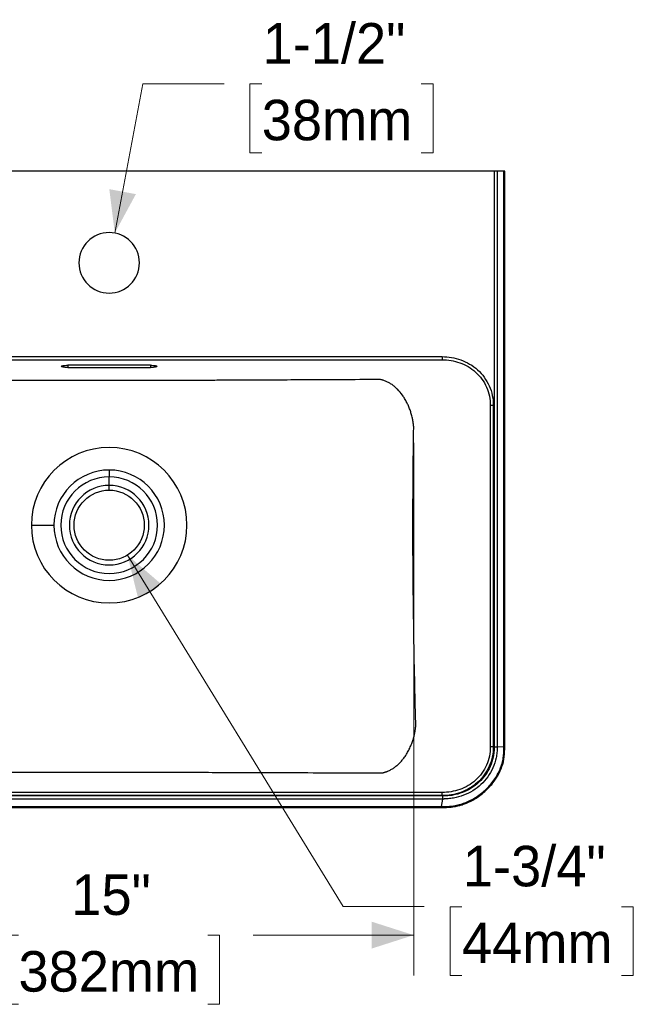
# Model space of a CAD drawing. Header units: inches. Extents: x 1.14 to 10.7, y 1.15 to 7.85.
# Tile 2 of 4: x 2.85 to 4.74, y 1.15 to 4.19. Entities that reach past the tile are written whole.
import ezdxf

# ---------------------------------------------------------------- set-up
doc = ezdxf.new("R2010")
doc.units = ezdxf.units.IN
doc.header["$MEASUREMENT"] = 0
doc.linetypes.add('SLD-Solid', pattern=[0])
doc.styles.add('SLDTEXTSTYLE0', font='txt')
doc.dimstyles.new('SLDDIMSTYLE0', dxfattribs={"dimtxt": 0.125, "dimasz": 0.13, "dimexe": 0, "dimexo": 0.0625, "dimgap": 0.03125, "dimtad": 0, "dimtih": 1, "dimtoh": 1, "dimdec": 0, "dimlfac": 8, "dimrnd": 1e-09, "dimzin": 12, "dimdsep": 46, "dimlunit": 5, "dimtxsty": 'SLDTEXTSTYLE0', "dimsah": 1, "dimcen": 0, "dimadec": 0, "dimazin": 3, "dimtfac": 1, "dimtdec": 0, "dimtofl": 0, "dimtmove": 0, "dimatfit": 3, "dimfxl": 1, "dimfrac": 2, "dimtolj": 1, "dimtzin": 12, "dimarcsym": 0})
doc.dimstyles.new('SLDDIMSTYLE1', dxfattribs={"dimtxt": 0.125, "dimasz": 0.13, "dimexe": 0, "dimexo": 0.0625, "dimgap": 0.03125, "dimtad": 0, "dimtih": 1, "dimtoh": 1, "dimdec": 0, "dimlfac": 8, "dimrnd": 1e-09, "dimzin": 12, "dimdsep": 46, "dimlunit": 5, "dimtxsty": 'SLDTEXTSTYLE0', "dimsah": 1, "dimcen": 0, "dimadec": 0, "dimazin": 3, "dimtfac": 1, "dimtdec": 0, "dimtofl": 0, "dimtmove": 0, "dimatfit": 3, "dimfxl": 1, "dimfrac": 2, "dimtolj": 1, "dimtzin": 12, "dimarcsym": 0})
doc.dimstyles.new('SLDDIMSTYLE3', dxfattribs={"dimtxt": 0.125, "dimasz": 0.13, "dimexe": 0, "dimexo": 0.0625, "dimgap": 0.03125, "dimtad": 0, "dimtih": 1, "dimtoh": 1, "dimdec": 0, "dimlfac": 8, "dimrnd": 1e-09, "dimzin": 12, "dimdsep": 46, "dimlunit": 5, "dimtxsty": 'SLDTEXTSTYLE0', "dimsah": 1, "dimcen": 0.09, "dimadec": 0, "dimazin": 3, "dimtfac": 1, "dimtdec": 0, "dimtofl": 0, "dimtmove": 0, "dimatfit": 3, "dimfxl": 1, "dimfrac": 2, "dimtolj": 1, "dimtzin": 12, "dimarcsym": 0})

# ---------------------------------------------------------------- blocks, each defined once
blk = doc.blocks.new('_D')
at = {"color": 7, "linetype": 'SLD-Solid', "lineweight": 18, "transparency": 16777216}
for p, q in [((3.1383, 3.532), (3.2253, 3.9927)), ((3.2253, 3.9927), (3.4753, 3.9927)), ((3.5916, 3.9922), (3.5553, 3.9922)), ((3.5553, 3.9922), (3.5553, 3.7797)), ((4.0836, 3.9922), (4.1198, 3.9922)), ((4.1198, 3.9922), (4.1198, 3.7797)), ((3.5553, 3.7797), (3.5916, 3.7797)), ((4.1198, 3.7797), (4.0836, 3.7797))]:
    blk.add_line(p, q, dxfattribs=at)
blk.add_solid([(3.1383, 3.532), (3.2034, 3.6521), (3.1215, 3.6675)], dxfattribs=at)
at = {"color": 7, "linetype": 'SLD-Solid', "lineweight": 18, "transparency": 16777216, "char_height": 0.125, "attachment_point": 1, "style": 'SLDTEXTSTYLE0'}
for s, insert in [('1-1/2"', (3.5943, 4.18)), ('38mm', (3.5916, 3.9433))]:
    blk.add_mtext(s, dxfattribs=dict(at, insert=insert))
blk = doc.blocks.new('_D_1')
at = {"color": 7, "linetype": 'SLD-Solid', "lineweight": 18, "transparency": 16777216}
for p, q in [((3.1776, 2.5383), (3.843, 1.454)), ((3.843, 1.454), (4.093, 1.454)), ((4.2092, 1.4535), (4.173, 1.4535)), ((4.173, 1.4535), (4.173, 1.241)), ((4.7013, 1.4535), (4.7375, 1.4535)), ((4.7375, 1.4535), (4.7375, 1.241)), ((4.173, 1.241), (4.2092, 1.241)), ((4.7375, 1.241), (4.7013, 1.241))]:
    blk.add_line(p, q, dxfattribs=at)
blk.add_solid([(3.1776, 2.5383), (3.2101, 2.4057), (3.2811, 2.4493)], dxfattribs=at)
at = {"color": 7, "linetype": 'SLD-Solid', "lineweight": 18, "transparency": 16777216, "char_height": 0.125, "attachment_point": 1, "style": 'SLDTEXTSTYLE0'}
for s, insert in [('1-3/4"', (4.212, 1.6413)), ('44mm', (4.2092, 1.4046))]:
    blk.add_mtext(s, dxfattribs=dict(at, insert=insert))
blk = doc.blocks.new('_D_3')
at = {"color": 7, "linetype": 'SLD-Solid', "lineweight": 18, "transparency": 16777216}
for p, q in [((2.1817, 2.8847), (2.1817, 1.2408)), ((4.0602, 2.8847), (4.0602, 1.2408)), ((2.1817, 1.3658), (2.7009, 1.3658)), ((2.8413, 1.3652), (2.805, 1.3652)), ((2.805, 1.3652), (2.805, 1.1527)), ((3.425, 1.3652), (3.4612, 1.3652)), ((3.4612, 1.3652), (3.4612, 1.1527)), ((4.0602, 1.3658), (3.5654, 1.3658)), ((2.805, 1.1527), (2.8413, 1.1527)), ((3.4612, 1.1527), (3.425, 1.1527))]:
    blk.add_line(p, q, dxfattribs=at)
for points in [[(2.1817, 1.3658), (2.3117, 1.3241), (2.3117, 1.4074)], [(4.0602, 1.3658), (3.9302, 1.4074), (3.9302, 1.3241)]]:
    blk.add_solid(points, dxfattribs=at)
at = {"color": 7, "linetype": 'SLD-Solid', "lineweight": 18, "transparency": 16777216, "char_height": 0.125, "attachment_point": 1, "style": 'SLDTEXTSTYLE0'}
for s, insert in [('15"', (3.0043, 1.553)), ('382mm', (2.8413, 1.3164))]:
    blk.add_mtext(s, dxfattribs=dict(at, insert=insert))

msp = doc.modelspace()

# ---------------------------------------------------------------- linework, layer by layer
at = {"color": 7, "linetype": 'SLD-Solid', "lineweight": 25}
for p, q in [((4.30843112, 3.72313689), (1.93351204, 3.72313689)), ((4.30843112, 3.72313689), (1.93351204, 3.72313689)), ((4.30843112, 3.72313689), (4.30843109, 1.94580616)), ((4.30843112, 3.72313689), (4.30843109, 1.94580616)), ((4.31766062, 3.72313689), (4.31766062, 1.94580623)), ((4.33845697, 3.72313689), (4.31766062, 3.72313689)), ((4.31766062, 3.72313689), (4.31766062, 1.94580623)), ((4.33845697, 3.72313689), (4.31766062, 3.72313689)), ((4.33845698, 1.94783334), (4.33845697, 3.72313689)), ((4.33845698, 1.94783334), (4.33845697, 3.72313689)), ((4.34102882, 1.94783335), (4.34102882, 3.72313689)), ((4.34102882, 1.94783335), (4.34102882, 3.72313689)), ((2.09389075, 3.15068708), (4.1480523, 3.15068708)), ((2.09389075, 3.15068708), (4.1480523, 3.15068708)), ((2.09389085, 3.1409941), (4.1480523, 3.1409941)), ((2.09389085, 3.1409941), (4.1480523, 3.1409941)), ((3.24892434, 3.12415273), (2.99301883, 3.12415273)), ((3.24892434, 3.12415273), (2.99301883, 3.12415273)), ((2.99301883, 3.12415273), (2.99301883, 3.11731619)), ((2.99301883, 3.12415273), (2.99301883, 3.11731619)), ((2.99301883, 3.11731619), (3.24892434, 3.11731619)), ((2.99301883, 3.11731619), (3.24892434, 3.11731619)), ((3.24892434, 3.12415273), (3.24892434, 3.11731619)), ((3.24892434, 3.12415273), (3.24892434, 3.11731619)), ((4.29655809, 3.000303), (4.29655809, 1.94672998)), ((4.29655809, 3.000303), (4.29655809, 1.94672998)), ((4.30580339, 3.000303), (4.30580337, 1.94672998)), ((4.30580339, 3.000303), (4.30580337, 1.94672998)), ((3.12097158, 2.80089832), (3.12097158, 2.77979257)), ((3.12097158, 2.7533362), (3.12097158, 2.77979257)), ((3.12097158, 2.73888492), (3.12097158, 2.7533362)), ((2.8810795, 2.63061721), (2.95069047, 2.63061721)), ((4.30580337, 1.94672998), (4.29655809, 1.94672998)), ((4.30580337, 1.94672998), (4.29655809, 1.94672998)), ((4.3384569, 1.94680185), (4.31766062, 1.94580623)), ((4.3384569, 1.94680185), (4.31766062, 1.94580623)), ((4.15030473, 1.79505458), (2.0916385, 1.79505455)), ((4.15030473, 1.79505458), (2.0916385, 1.79505455)), ((4.14805232, 1.80603887), (2.09389086, 1.80603887)), ((4.14805232, 1.80603887), (2.09389086, 1.80603887)), ((4.14805243, 1.79634588), (2.09389086, 1.79634588)), ((4.14805243, 1.79634588), (2.09389086, 1.79634588)), ((4.15030478, 1.78576404), (2.09163838, 1.78576404)), ((4.15030478, 1.78576404), (2.09163838, 1.78576404)), ((2.09822725, 1.76240192), (4.14371573, 1.76240192)), ((2.09822725, 1.76240192), (4.14371573, 1.76240192)), ((4.14593061, 1.76240241), (4.15030478, 1.78576404)), ((4.14593061, 1.76240241), (4.15030478, 1.78576404)), ((2.09822725, 1.75973585), (4.14371591, 1.75973585)), ((2.09822725, 1.75973585), (4.14371591, 1.75973585)), ((4.14370343, 1.75973585), (4.14593473, 1.75973625)), ((4.14370343, 1.75973585), (4.14593473, 1.75973625))]:
    msp.add_line(p, q, dxfattribs=at)
msp.add_circle((3.12097158, 2.63061721), 0.10826772, dxfattribs=at)
for centre, radius, start, end in [((3.12097158, 3.44016445), 0.09350394, 90, 270), ((3.12097158, 3.44016445), 0.09350394, 90, 270), ((3.12097158, 3.44016445), 0.09350394, 270, 90), ((3.12097158, 3.44016445), 0.09350394, 270, 90), ((3.12097158, 2.63061721), 0.23989208, 0, 180), ((3.12097158, 2.63061721), 0.23989208, 0, 180), ((3.12097158, 2.63061721), 0.17028112, 90, 180), ((3.12097158, 2.63061721), 0.17028112, 90, 180), ((3.12097158, 2.63061721), 0.17028112, 0, 90), ((3.12097158, 2.63061721), 0.17028112, 0, 90), ((3.12097158, 2.63061721), 0.14917537, 90, 180), ((3.12097158, 2.63061721), 0.14917537, 90, 180), ((3.12097158, 2.63061721), 0.14917537, 0, 90), ((3.12097158, 2.63061721), 0.14917537, 0, 90), ((3.12097158, 2.63061721), 0.122719, 90, 180), ((3.12097158, 2.63061721), 0.122719, 90, 180), ((3.12097158, 2.63061721), 0.122719, 0, 90), ((3.12097158, 2.63061721), 0.122719, 0, 90), ((3.12097158, 2.63061721), 0.23989208, 180, 270), ((3.12097158, 2.63061721), 0.23989208, 180, 270), ((3.12097158, 2.63061721), 0.17028112, 180, 270), ((3.12097158, 2.63061721), 0.17028112, 180, 270), ((3.12097158, 2.63061721), 0.14917537, 180, 270), ((3.12097158, 2.63061721), 0.14917537, 180, 270), ((3.12097158, 2.63061721), 0.122719, 180, 270), ((3.12097158, 2.63061721), 0.122719, 180, 270), ((3.12097158, 2.63061721), 0.23989208, 270, 0), ((3.12097158, 2.63061721), 0.17028112, 270, 0), ((3.12097158, 2.63061721), 0.14917537, 270, 0), ((3.12097158, 2.63061721), 0.122719, 270, 0), ((3.12097158, 2.63061721), 0.23989208, 270, 0), ((3.12097158, 2.63061721), 0.17028112, 270, 0), ((3.12097158, 2.63061721), 0.14917537, 270, 0), ((3.12097158, 2.63061721), 0.122719, 270, 0)]:
    msp.add_arc(centre, radius, start, end, dxfattribs=at)
for points, knots in [([(4.31766062, 3.72313689), (4.31638973, 3.72313689), (4.31492304, 3.72313689), (4.31178119, 3.72313689), (4.31010638, 3.72313689), (4.30843112, 3.72313689)], [0, 0, 0, 0, 0.5, 0.5, 1, 1, 1, 1]), ([(4.31766062, 3.72313689), (4.31638973, 3.72313689), (4.31492304, 3.72313689), (4.31178119, 3.72313689), (4.31010638, 3.72313689), (4.30843112, 3.72313689)], [0, 0, 0, 0, 0.5, 0.5, 1, 1, 1, 1]), ([(4.34102595, 3.72313689), (4.34102697, 3.72313689), (4.34117715, 3.72313689), (4.34074166, 3.72313689), (4.33986009, 3.72313689), (4.33892467, 3.72313689), (4.33845697, 3.72313689)], [0, 0, 0, 0, 0.0026593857, 0.3900795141, 0.6950435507, 1, 1, 1, 1]), ([(4.34102595, 3.72313689), (4.34102697, 3.72313689), (4.34117715, 3.72313689), (4.34074166, 3.72313689), (4.33986009, 3.72313689), (4.33892467, 3.72313689), (4.33845697, 3.72313689)], [0, 0, 0, 0, 0.0026593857, 0.3900795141, 0.6950435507, 1, 1, 1, 1]), ([(4.1480523, 3.15068708), (4.15771175, 3.15068708), (4.16743138, 3.14989069), (4.1867248, 3.14660144), (4.19629938, 3.1441076), (4.21497919, 3.13735006), (4.2240835, 3.13308478), (4.24142281, 3.12278765), (4.24965608, 3.11675465), (4.26481803, 3.10304742), (4.271744, 3.09537148), (4.28386432, 3.07868391), (4.2890566, 3.06967343), (4.29741414, 3.05076985), (4.30057893, 3.04087916), (4.30477332, 3.02073327), (4.3058034, 3.01048322), (4.30580339, 3.000303)], [0, 0, 0, 0, 0.125, 0.125, 0.25, 0.25, 0.375, 0.375, 0.5, 0.5, 0.625, 0.625, 0.75, 0.75, 0.875, 0.875, 1, 1, 1, 1]), ([(4.1480523, 3.15068708), (4.15771175, 3.15068708), (4.16743138, 3.14989069), (4.1867248, 3.14660144), (4.19629938, 3.1441076), (4.21497919, 3.13735006), (4.2240835, 3.13308478), (4.24142281, 3.12278765), (4.24965608, 3.11675465), (4.26481803, 3.10304742), (4.271744, 3.09537148), (4.28386432, 3.07868391), (4.2890566, 3.06967343), (4.29741414, 3.05076985), (4.30057893, 3.04087916), (4.30477332, 3.02073327), (4.3058034, 3.01048322), (4.30580339, 3.000303)], [0, 0, 0, 0, 0.125, 0.125, 0.25, 0.25, 0.375, 0.375, 0.5, 0.5, 0.625, 0.625, 0.75, 0.75, 0.875, 0.875, 1, 1, 1, 1]), ([(4.14805245, 3.15068708), (4.14805245, 3.149542), (4.14805245, 3.14839688), (4.14805245, 3.14624455), (4.14805245, 3.14523776), (4.14805245, 3.14348317), (4.14805245, 3.14273579), (4.14805244, 3.14159056), (4.14805244, 3.14119314), (4.14805244, 3.14099409)], [0, 0, 0, 0, 0.25, 0.25, 0.5, 0.5, 0.75, 0.75, 1, 1, 1, 1]), ([(4.14805245, 3.15068708), (4.14805245, 3.149542), (4.14805245, 3.14839688), (4.14805245, 3.14624455), (4.14805245, 3.14523776), (4.14805245, 3.14348317), (4.14805245, 3.14273579), (4.14805244, 3.14159056), (4.14805244, 3.14119314), (4.14805244, 3.14099409)], [0, 0, 0, 0, 0.25, 0.25, 0.5, 0.5, 0.75, 0.75, 1, 1, 1, 1]), ([(4.14805244, 3.14099409), (4.15717944, 3.14102796), (4.16636, 3.14031388), (4.18457629, 3.13729164), (4.19361281, 3.13498256), (4.21123565, 3.12870041), (4.21982111, 3.12472585), (4.2361644, 3.11511454), (4.24392061, 3.10947671), (4.25819494, 3.09665518), (4.26471053, 3.08946987), (4.27610164, 3.07383897), (4.28097519, 3.06539444), (4.28880484, 3.04766965), (4.29176051, 3.03839164), (4.29565405, 3.01948615), (4.29659243, 3.00986351), (4.29655813, 3.000303)], [0, 0, 0, 0, 0.125, 0.125, 0.25, 0.25, 0.375, 0.375, 0.5, 0.5, 0.625, 0.625, 0.75, 0.75, 0.875, 0.875, 1, 1, 1, 1]), ([(4.14805244, 3.14099409), (4.15717944, 3.14102796), (4.16636, 3.14031388), (4.18457629, 3.13729164), (4.19361281, 3.13498256), (4.21123565, 3.12870041), (4.21982111, 3.12472585), (4.2361644, 3.11511454), (4.24392061, 3.10947671), (4.25819494, 3.09665518), (4.26471053, 3.08946987), (4.27610164, 3.07383897), (4.28097519, 3.06539444), (4.28880484, 3.04766965), (4.29176051, 3.03839164), (4.29565405, 3.01948615), (4.29659243, 3.00986351), (4.29655813, 3.000303)], [0, 0, 0, 0, 0.125, 0.125, 0.25, 0.25, 0.375, 0.375, 0.5, 0.5, 0.625, 0.625, 0.75, 0.75, 0.875, 0.875, 1, 1, 1, 1]), ([(2.99301883, 3.11731619), (2.99044209, 3.11731619), (2.98786629, 3.11740516), (2.98310505, 3.11774762), (2.98092146, 3.11800098), (2.97727733, 3.11863378), (2.97581832, 3.11901295), (2.97384614, 3.11983974), (2.97333378, 3.12028701), (2.97333379, 3.12073446)], [0, 0, 0, 0, 0.25, 0.25, 0.5, 0.5, 0.75, 0.75, 1, 1, 1, 1]), ([(2.99301883, 3.11731619), (2.99044209, 3.11731619), (2.98786629, 3.11740516), (2.98310505, 3.11774762), (2.98092146, 3.11800098), (2.97727733, 3.11863378), (2.97581832, 3.11901295), (2.97384614, 3.11983974), (2.97333378, 3.12028701), (2.97333379, 3.12073446)], [0, 0, 0, 0, 0.25, 0.25, 0.5, 0.5, 0.75, 0.75, 1, 1, 1, 1]), ([(2.97333379, 3.12073446), (2.9733338, 3.12118191), (2.97384615, 3.12162919), (2.97581831, 3.12245596), (2.97727739, 3.12283515), (2.98092148, 3.12346794), (2.98310508, 3.12372129), (2.98786635, 3.12406375), (2.99044209, 3.12415273), (2.99301883, 3.12415273)], [0, 0, 0, 0, 0.25, 0.25, 0.5, 0.5, 0.75, 0.75, 1, 1, 1, 1]), ([(2.97333379, 3.12073446), (2.9733338, 3.12118191), (2.97384615, 3.12162919), (2.97581831, 3.12245596), (2.97727739, 3.12283515), (2.98092148, 3.12346794), (2.98310508, 3.12372129), (2.98786635, 3.12406375), (2.99044209, 3.12415273), (2.99301883, 3.12415273)], [0, 0, 0, 0, 0.25, 0.25, 0.5, 0.5, 0.75, 0.75, 1, 1, 1, 1]), ([(3.24892434, 3.12415273), (3.25150108, 3.12415273), (3.25407687, 3.12406376), (3.25883811, 3.1237213), (3.2610217, 3.12346794), (3.26466583, 3.12283514), (3.26612485, 3.12245597), (3.26809702, 3.12162918), (3.26860938, 3.12118191), (3.26860937, 3.12028701), (3.26809701, 3.11983972), (3.26612485, 3.11901295), (3.26466577, 3.11863377), (3.26102168, 3.11800097), (3.25883809, 3.11774762), (3.25407682, 3.11740516), (3.25150108, 3.11731619), (3.24892434, 3.11731619)], [0, 0, 0, 0, 0.125, 0.125, 0.25, 0.25, 0.375, 0.375, 0.5, 0.5, 0.625, 0.625, 0.75, 0.75, 0.875, 0.875, 1, 1, 1, 1]), ([(3.24892434, 3.12415273), (3.25150108, 3.12415273), (3.25407687, 3.12406376), (3.25883811, 3.1237213), (3.2610217, 3.12346794), (3.26466583, 3.12283514), (3.26612485, 3.12245597), (3.26809702, 3.12162918), (3.26860938, 3.12118191), (3.26860937, 3.12028701), (3.26809701, 3.11983972), (3.26612485, 3.11901295), (3.26466577, 3.11863377), (3.26102168, 3.11800097), (3.25883809, 3.11774762), (3.25407682, 3.11740516), (3.25150108, 3.11731619), (3.24892434, 3.11731619)], [0, 0, 0, 0, 0.125, 0.125, 0.25, 0.25, 0.375, 0.375, 0.5, 0.5, 0.625, 0.625, 0.75, 0.75, 0.875, 0.875, 1, 1, 1, 1]), ([(3.95622315, 3.08006367), (3.91409405, 3.07984388), (3.87376265, 3.07963539), (3.81674589, 3.07934393), (3.79831973, 3.07925032), (3.76271721, 3.07907064), (3.74554061, 3.07898458), (3.69593312, 3.07873792), (3.66544214, 3.07858894), (3.60933622, 3.07831991), (3.58371186, 3.0781998), (3.53659769, 3.07798402), (3.51508594, 3.07788824), (3.47534067, 3.0777162), (3.45710812, 3.07763995), (3.42323193, 3.07750297), (3.40758924, 3.07744226), (3.37829596, 3.07733306), (3.36463926, 3.07728455), (3.33883811, 3.07719722), (3.32669693, 3.07715841), (3.30357675, 3.07708865), (3.29259818, 3.07705771), (3.27152584, 3.07700235), (3.26143249, 3.07697792), (3.24191887, 3.07693463), (3.23250004, 3.07691576), (3.20499923, 3.07686642), (3.18766377, 3.07684313), (3.15386239, 3.07681238), (3.13740044, 3.07680494), (3.1044761, 3.07680496), (3.08802372, 3.07681241), (3.05422103, 3.0768432), (3.03687336, 3.07686652), (3.00935981, 3.07691592), (2.99993953, 3.0769348), (2.98042975, 3.07697811), (2.97034054, 3.07700254), (2.94927229, 3.07705791), (2.93829354, 3.07708886), (2.91516667, 3.07715866), (2.90301884, 3.0771975), (2.8772067, 3.07728489), (2.86354303, 3.07733343), (2.83423444, 3.07744271), (2.81859067, 3.07750345), (2.78474488, 3.07764032), (2.766544, 3.07771645), (2.72685938, 3.07788824), (2.7053692, 3.07798391), (2.65823913, 3.07819976), (2.63259393, 3.07831997), (2.59049425, 3.07852185), (2.57585748, 3.07859272), (2.54531844, 3.07874201), (2.52941661, 3.07882043), (2.49634634, 3.07898486), (2.47917754, 3.07907089), (2.44360095, 3.07925043), (2.42519279, 3.07934395), (2.36821282, 3.07963522), (2.32787163, 3.07984377), (2.28572, 3.08006367)], [0, 0, 0, 0, 0.03125, 0.03125, 0.046875, 0.046875, 0.0625, 0.0625, 0.09375, 0.09375, 0.125, 0.125, 0.15625, 0.15625, 0.1875, 0.1875, 0.21875, 0.21875, 0.25, 0.25, 0.28125, 0.28125, 0.3125, 0.3125, 0.34375, 0.34375, 0.375, 0.375, 0.4375, 0.4375, 0.5, 0.5, 0.5625, 0.5625, 0.625, 0.625, 0.65625, 0.65625, 0.6875, 0.6875, 0.71875, 0.71875, 0.75, 0.75, 0.78125, 0.78125, 0.8125, 0.8125, 0.84375, 0.84375, 0.875, 0.875, 0.90625, 0.90625, 0.921875, 0.921875, 0.9375, 0.9375, 0.953125, 0.953125, 0.96875, 0.96875, 1, 1, 1, 1]), ([(3.95622315, 3.08006367), (3.91409405, 3.07984388), (3.87376265, 3.07963539), (3.81674589, 3.07934393), (3.79831973, 3.07925032), (3.76271721, 3.07907064), (3.74554061, 3.07898458), (3.69593312, 3.07873792), (3.66544214, 3.07858894), (3.60933622, 3.07831991), (3.58371186, 3.0781998), (3.53659769, 3.07798402), (3.51508594, 3.07788824), (3.47534067, 3.0777162), (3.45710812, 3.07763995), (3.42323193, 3.07750297), (3.40758924, 3.07744226), (3.37829596, 3.07733306), (3.36463926, 3.07728455), (3.33883811, 3.07719722), (3.32669693, 3.07715841), (3.30357675, 3.07708865), (3.29259818, 3.07705771), (3.27152584, 3.07700235), (3.26143249, 3.07697792), (3.24191887, 3.07693463), (3.23250004, 3.07691576), (3.20499923, 3.07686642), (3.18766377, 3.07684313), (3.15386239, 3.07681238), (3.13740044, 3.07680494), (3.1044761, 3.07680496), (3.08802372, 3.07681241), (3.05422103, 3.0768432), (3.03687336, 3.07686652), (3.00935981, 3.07691592), (2.99993953, 3.0769348), (2.98042975, 3.07697811), (2.97034054, 3.07700254), (2.94927229, 3.07705791), (2.93829354, 3.07708886), (2.91516667, 3.07715866), (2.90301884, 3.0771975), (2.8772067, 3.07728489), (2.86354303, 3.07733343), (2.83423444, 3.07744271), (2.81859067, 3.07750345), (2.78474488, 3.07764032), (2.766544, 3.07771645), (2.72685938, 3.07788824), (2.7053692, 3.07798391), (2.65823913, 3.07819976), (2.63259393, 3.07831997), (2.59049425, 3.07852185), (2.57585748, 3.07859272), (2.54531844, 3.07874201), (2.52941661, 3.07882043), (2.49634634, 3.07898486), (2.47917754, 3.07907089), (2.44360095, 3.07925043), (2.42519279, 3.07934395), (2.36821282, 3.07963522), (2.32787163, 3.07984377), (2.28572, 3.08006367)], [0, 0, 0, 0, 0.03125, 0.03125, 0.046875, 0.046875, 0.0625, 0.0625, 0.09375, 0.09375, 0.125, 0.125, 0.15625, 0.15625, 0.1875, 0.1875, 0.21875, 0.21875, 0.25, 0.25, 0.28125, 0.28125, 0.3125, 0.3125, 0.34375, 0.34375, 0.375, 0.375, 0.4375, 0.4375, 0.5, 0.5, 0.5625, 0.5625, 0.625, 0.625, 0.65625, 0.65625, 0.6875, 0.6875, 0.71875, 0.71875, 0.75, 0.75, 0.78125, 0.78125, 0.8125, 0.8125, 0.84375, 0.84375, 0.875, 0.875, 0.90625, 0.90625, 0.921875, 0.921875, 0.9375, 0.9375, 0.953125, 0.953125, 0.96875, 0.96875, 1, 1, 1, 1]), ([(4.06020756, 2.93466882), (4.06012703, 2.93554577), (4.05996832, 2.93727409), (4.05969279, 2.93982734), (4.05939768, 2.94230236), (4.05908302, 2.94469861), (4.05875236, 2.94701568), (4.05840816, 2.94925327), (4.05805305, 2.95141117), (4.05768944, 2.95348927), (4.05731967, 2.95548756), (4.05694592, 2.95740606), (4.05657031, 2.95924493), (4.05533205, 2.96504604), (4.05299945, 2.97424413), (4.0489153, 2.98690479), (4.04429603, 2.99860123), (4.03874995, 3.01036316), (4.0325956, 3.02135751), (4.02336766, 3.03531245), (4.01325677, 3.04735037), (4.00216014, 3.05765101), (3.9935516, 3.06430112), (3.98593857, 3.06909498), (3.97981186, 3.07231941), (3.97507592, 3.0744914), (3.97056401, 3.07626781), (3.96643569, 3.07764561), (3.96275761, 3.078678), (3.95944934, 3.07946861), (3.95728726, 3.0798674), (3.95622315, 3.08006367)], [0, 0, 0, 0, 0.0124121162, 0.0244622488, 0.0361503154, 0.0474762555, 0.0584400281, 0.0690416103, 0.0792809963, 0.0891581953, 0.0986732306, 0.1078261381, 0.1166169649, 0.1250457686, 0.1912055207, 0.2500497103, 0.3135688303, 0.3712786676, 0.4390764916, 0.5000575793, 0.6249341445, 0.6856279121, 0.7499384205, 0.8102298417, 0.8441137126, 0.8749603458, 0.9059419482, 0.9344524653, 0.9572299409, 0.9789499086, 1, 1, 1, 1]), ([(4.06020756, 2.93466882), (4.06012703, 2.93554577), (4.05996832, 2.93727409), (4.05969279, 2.93982734), (4.05939768, 2.94230236), (4.05908302, 2.94469861), (4.05875236, 2.94701568), (4.05840816, 2.94925327), (4.05805305, 2.95141117), (4.05768944, 2.95348927), (4.05731967, 2.95548756), (4.05694592, 2.95740606), (4.05657031, 2.95924493), (4.05533205, 2.96504604), (4.05299945, 2.97424413), (4.0489153, 2.98690479), (4.04429603, 2.99860123), (4.03874995, 3.01036316), (4.0325956, 3.02135751), (4.02336766, 3.03531245), (4.01325677, 3.04735037), (4.00216014, 3.05765101), (3.9935516, 3.06430112), (3.98593857, 3.06909498), (3.97981186, 3.07231941), (3.97507592, 3.0744914), (3.97056401, 3.07626781), (3.96643569, 3.07764561), (3.96275761, 3.078678), (3.95944934, 3.07946861), (3.95728726, 3.0798674), (3.95622315, 3.08006367)], [0, 0, 0, 0, 0.0124121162, 0.0244622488, 0.0361503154, 0.0474762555, 0.0584400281, 0.0690416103, 0.0792809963, 0.0891581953, 0.0986732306, 0.1078261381, 0.1166169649, 0.1250457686, 0.1912055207, 0.2500497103, 0.3135688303, 0.3712786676, 0.4390764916, 0.5000575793, 0.6249341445, 0.6856279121, 0.7499384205, 0.8102298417, 0.8441137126, 0.8749603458, 0.9059419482, 0.9344524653, 0.9572299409, 0.9789499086, 1, 1, 1, 1]), ([(4.30580339, 3.000303), (4.30380103, 3.000303), (4.30180322, 3.000303), (4.2985215, 3.000303), (4.29724505, 3.00030299), (4.29655811, 3.000303)], [0, 0, 0, 0, 0.5, 0.5, 1, 1, 1, 1]), ([(4.30580339, 3.000303), (4.30380103, 3.000303), (4.30180322, 3.000303), (4.2985215, 3.000303), (4.29724505, 3.00030299), (4.29655811, 3.000303)], [0, 0, 0, 0, 0.5, 0.5, 1, 1, 1, 1]), ([(4.05785432, 2.63061721), (4.05785432, 2.67943931), (4.0580422, 2.72825618), (4.05881351, 2.8286445), (4.05939699, 2.88020534), (4.06020756, 2.93466882)], [0, 0, 0, 0, 0.5, 0.5, 1, 1, 1, 1]), ([(4.05785432, 2.63061721), (4.05785432, 2.67943931), (4.0580422, 2.72825618), (4.05881351, 2.8286445), (4.05939699, 2.88020534), (4.06020756, 2.93466882)], [0, 0, 0, 0, 0.5, 0.5, 1, 1, 1, 1]), ([(4.06662193, 2.01150694), (4.06502173, 2.07608784), (4.06368186, 2.13567377), (4.06145769, 2.24740624), (4.06057161, 2.29959559), (4.05918354, 2.39936491), (4.05868136, 2.44693556), (4.05801678, 2.53987704), (4.05785432, 2.58524506), (4.05785432, 2.63061721)], [0, 0, 0, 0, 0.25, 0.25, 0.5, 0.5, 0.75, 0.75, 1, 1, 1, 1]), ([(4.06662193, 2.01150694), (4.06502173, 2.07608784), (4.06368186, 2.13567377), (4.06145769, 2.24740624), (4.06057161, 2.29959559), (4.05918354, 2.39936491), (4.05868136, 2.44693556), (4.05801678, 2.53987704), (4.05785432, 2.58524506), (4.05785432, 2.63061721)], [0, 0, 0, 0, 0.25, 0.25, 0.5, 0.5, 0.75, 0.75, 1, 1, 1, 1]), ([(3.9610484, 1.8661121), (3.96168483, 1.86622301), (3.9629393, 1.86644163), (3.96479236, 1.86682177), (3.9665891, 1.86722951), (3.96832919, 1.8676649), (3.9700124, 1.86812309), (3.97163856, 1.86860064), (3.9732075, 1.86909395), (3.97471914, 1.86959963), (3.97617339, 1.87011443), (3.97757021, 1.87063523), (3.97890965, 1.87115907), (3.98309972, 1.87287204), (3.98978422, 1.87611786), (3.99904641, 1.88184885), (4.00774664, 1.88846249), (4.01628876, 1.89626273), (4.02420836, 1.90483695), (4.03220015, 1.9150137), (4.03977725, 1.92650743), (4.04686029, 1.93951649), (4.05283678, 1.95290721), (4.05675213, 1.96380323), (4.05917736, 1.97175262), (4.06055992, 1.97672594), (4.06180859, 1.98169404), (4.06292672, 1.98665815), (4.06391676, 1.99162029), (4.06478199, 1.99658323), (4.06552157, 2.00155032), (4.0661482, 2.00652541), (4.06646396, 2.00984573), (4.06662193, 2.01150694)], [0, 0, 0, 0, 0.0123919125, 0.0244259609, 0.0361016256, 0.0474185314, 0.0583764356, 0.0689752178, 0.0792148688, 0.0890954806, 0.0986172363, 0.1077804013, 0.1165853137, 0.1250323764, 0.1906148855, 0.2500229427, 0.3146804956, 0.375013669, 0.4392217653, 0.5000044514, 0.574909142, 0.6461386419, 0.7172906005, 0.7859357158, 0.8104203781, 0.8346371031, 0.8586226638, 0.8824160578, 0.9060583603, 0.9295925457, 0.9530632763, 0.9765166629, 1, 1, 1, 1]), ([(3.9610484, 1.8661121), (3.96168483, 1.86622301), (3.9629393, 1.86644163), (3.96479236, 1.86682177), (3.9665891, 1.86722951), (3.96832919, 1.8676649), (3.9700124, 1.86812309), (3.97163856, 1.86860064), (3.9732075, 1.86909395), (3.97471914, 1.86959963), (3.97617339, 1.87011443), (3.97757021, 1.87063523), (3.97890965, 1.87115907), (3.98309972, 1.87287204), (3.98978422, 1.87611786), (3.99904641, 1.88184885), (4.00774664, 1.88846249), (4.01628876, 1.89626273), (4.02420836, 1.90483695), (4.03220015, 1.9150137), (4.03977725, 1.92650743), (4.04686029, 1.93951649), (4.05283678, 1.95290721), (4.05675213, 1.96380323), (4.05917736, 1.97175262), (4.06055992, 1.97672594), (4.06180859, 1.98169404), (4.06292672, 1.98665815), (4.06391676, 1.99162029), (4.06478199, 1.99658323), (4.06552157, 2.00155032), (4.0661482, 2.00652541), (4.06646396, 2.00984573), (4.06662193, 2.01150694)], [0, 0, 0, 0, 0.0123919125, 0.0244259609, 0.0361016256, 0.0474185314, 0.0583764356, 0.0689752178, 0.0792148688, 0.0890954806, 0.0986172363, 0.1077804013, 0.1165853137, 0.1250323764, 0.1906148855, 0.2500229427, 0.3146804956, 0.375013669, 0.4392217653, 0.5000044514, 0.574909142, 0.6461386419, 0.7172906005, 0.7859357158, 0.8104203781, 0.8346371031, 0.8586226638, 0.8824160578, 0.9060583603, 0.9295925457, 0.9530632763, 0.9765166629, 1, 1, 1, 1]), ([(4.14593061, 1.76240241), (4.15132673, 1.76240448), (4.15678204, 1.76245394), (4.16785322, 1.76295808), (4.1734709, 1.76341134), (4.18485439, 1.76490505), (4.19061934, 1.7659445), (4.20222982, 1.76870157), (4.20807572, 1.77041841), (4.22561951, 1.77663495), (4.23731677, 1.78221282), (4.25983422, 1.79598719), (4.27065888, 1.80417694), (4.29059305, 1.82264781), (4.29969514, 1.83292924), (4.31527341, 1.85477889), (4.3217483, 1.86636368), (4.3290311, 1.88397134), (4.33105596, 1.88987333), (4.33430891, 1.90161709), (4.33553694, 1.90746169), (4.33729582, 1.91900047), (4.33782527, 1.92469088), (4.33826139, 1.9330893), (4.33834804, 1.93586623), (4.33842137, 1.94000063), (4.33843645, 1.94137365), (4.33845421, 1.94411076), (4.33845683, 1.94548302), (4.3384569, 1.94680185)], [0, 0, 0, 0, 0.0625, 0.0625, 0.125, 0.125, 0.1875, 0.1875, 0.25, 0.25, 0.375, 0.375, 0.5, 0.5, 0.625, 0.625, 0.75, 0.75, 0.8125, 0.8125, 0.875, 0.875, 0.9375, 0.9375, 0.96875, 0.96875, 0.984375, 0.984375, 1, 1, 1, 1]), ([(4.14593061, 1.76240241), (4.15132673, 1.76240448), (4.15678204, 1.76245394), (4.16785322, 1.76295808), (4.1734709, 1.76341134), (4.18485439, 1.76490505), (4.19061934, 1.7659445), (4.20222982, 1.76870157), (4.20807572, 1.77041841), (4.22561951, 1.77663495), (4.23731677, 1.78221282), (4.25983422, 1.79598719), (4.27065888, 1.80417694), (4.29059305, 1.82264781), (4.29969514, 1.83292924), (4.31527341, 1.85477889), (4.3217483, 1.86636368), (4.3290311, 1.88397134), (4.33105596, 1.88987333), (4.33430891, 1.90161709), (4.33553694, 1.90746169), (4.33729582, 1.91900047), (4.33782527, 1.92469088), (4.33826139, 1.9330893), (4.33834804, 1.93586623), (4.33842137, 1.94000063), (4.33843645, 1.94137365), (4.33845421, 1.94411076), (4.33845683, 1.94548302), (4.3384569, 1.94680185)], [0, 0, 0, 0, 0.0625, 0.0625, 0.125, 0.125, 0.1875, 0.1875, 0.25, 0.25, 0.375, 0.375, 0.5, 0.5, 0.625, 0.625, 0.75, 0.75, 0.8125, 0.8125, 0.875, 0.875, 0.9375, 0.9375, 0.96875, 0.96875, 0.984375, 0.984375, 1, 1, 1, 1]), ([(4.14593473, 1.75973625), (4.15300773, 1.7597883), (4.16614465, 1.75988496), (4.18411318, 1.76185112), (4.19842278, 1.76481178), (4.20879395, 1.76779967), (4.2164167, 1.77041077), (4.22350525, 1.77314527), (4.23223833, 1.77698792), (4.24346447, 1.78275114), (4.25695832, 1.79097805), (4.27232207, 1.80224976), (4.2889021, 1.81711703), (4.30568814, 1.83599793), (4.32123334, 1.85905479), (4.33356249, 1.88599903), (4.34063831, 1.91591155), (4.34089834, 1.93648226), (4.34102877, 1.94680061)], [0, 0, 0, 0, 0.0701974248, 0.1303800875, 0.1791195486, 0.2151142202, 0.2374702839, 0.2591180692, 0.2905527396, 0.3321637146, 0.3843276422, 0.4473100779, 0.5211034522, 0.6050395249, 0.6975467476, 0.7961849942, 0.8977656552, 1, 1, 1, 1]), ([(4.14593473, 1.75973625), (4.15300773, 1.7597883), (4.16614465, 1.75988496), (4.18411318, 1.76185112), (4.19842278, 1.76481178), (4.20879395, 1.76779967), (4.2164167, 1.77041077), (4.22350525, 1.77314527), (4.23223833, 1.77698792), (4.24346447, 1.78275114), (4.25695832, 1.79097805), (4.27232207, 1.80224976), (4.2889021, 1.81711703), (4.30568814, 1.83599793), (4.32123334, 1.85905479), (4.33356249, 1.88599903), (4.34063831, 1.91591155), (4.34089834, 1.93648226), (4.34102877, 1.94680061)], [0, 0, 0, 0, 0.0701974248, 0.1303800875, 0.1791195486, 0.2151142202, 0.2374702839, 0.2591180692, 0.2905527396, 0.3321637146, 0.3843276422, 0.4473100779, 0.5211034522, 0.6050395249, 0.6975467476, 0.7961849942, 0.8977656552, 1, 1, 1, 1]), ([(4.29655809, 1.94672998), (4.29659241, 1.93716707), (4.29565365, 1.92753964), (4.29175474, 1.90861878), (4.28879408, 1.89933134), (4.28095054, 1.88159057), (4.27606794, 1.87313905), (4.26465793, 1.85749978), (4.25813714, 1.8503171), (4.24383838, 1.83749144), (4.23607673, 1.83185911), (4.21972994, 1.82226136), (4.21114621, 1.81829496), (4.19353521, 1.81202854), (4.18450904, 1.80972707), (4.16632177, 1.80671588), (4.15715943, 1.80600508), (4.14805242, 1.80603887)], [0, 0, 0, 0, 0.125, 0.125, 0.25, 0.25, 0.375, 0.375, 0.5, 0.5, 0.625, 0.625, 0.75, 0.75, 0.875, 0.875, 1, 1, 1, 1]), ([(4.29655809, 1.94672998), (4.29659241, 1.93716707), (4.29565365, 1.92753964), (4.29175474, 1.90861878), (4.28879408, 1.89933134), (4.28095054, 1.88159057), (4.27606794, 1.87313905), (4.26465793, 1.85749978), (4.25813714, 1.8503171), (4.24383838, 1.83749144), (4.23607673, 1.83185911), (4.21972994, 1.82226136), (4.21114621, 1.81829496), (4.19353521, 1.81202854), (4.18450904, 1.80972707), (4.16632177, 1.80671588), (4.15715943, 1.80600508), (4.14805242, 1.80603887)], [0, 0, 0, 0, 0.125, 0.125, 0.25, 0.25, 0.375, 0.375, 0.5, 0.5, 0.625, 0.625, 0.75, 0.75, 0.875, 0.875, 1, 1, 1, 1]), ([(4.30580337, 1.94672998), (4.30580337, 1.93654721), (4.30477288, 1.92629205), (4.30057277, 1.90612976), (4.29740266, 1.89622901), (4.28903035, 1.87730836), (4.28382847, 1.8682904), (4.27168808, 1.85159385), (4.2647566, 1.8439207), (4.24956877, 1.83020898), (4.24132977, 1.8241818), (4.22398681, 1.8138991), (4.21488435, 1.80964252), (4.19621715, 1.80290178), (4.18665356, 1.80041608), (4.16739091, 1.7971387), (4.15769053, 1.79634588), (4.14805243, 1.79634588)], [0, 0, 0, 0, 0.125, 0.125, 0.25, 0.25, 0.375, 0.375, 0.5, 0.5, 0.625, 0.625, 0.75, 0.75, 0.875, 0.875, 1, 1, 1, 1]), ([(4.30580337, 1.94672998), (4.30580337, 1.93654721), (4.30477288, 1.92629205), (4.30057277, 1.90612976), (4.29740266, 1.89622901), (4.28903035, 1.87730836), (4.28382847, 1.8682904), (4.27168808, 1.85159385), (4.2647566, 1.8439207), (4.24956877, 1.83020898), (4.24132977, 1.8241818), (4.22398681, 1.8138991), (4.21488435, 1.80964252), (4.19621715, 1.80290178), (4.18665356, 1.80041608), (4.16739091, 1.7971387), (4.15769053, 1.79634588), (4.14805243, 1.79634588)], [0, 0, 0, 0, 0.125, 0.125, 0.25, 0.25, 0.375, 0.375, 0.5, 0.5, 0.625, 0.625, 0.75, 0.75, 0.875, 0.875, 1, 1, 1, 1]), ([(4.30843109, 1.94580616), (4.30843227, 1.94448656), (4.30841692, 1.94318972), (4.30835316, 1.94058863), (4.30830473, 1.93928959), (4.30810968, 1.93539817), (4.30791325, 1.93281142), (4.30712551, 1.92508474), (4.30633545, 1.91997854), (4.30319343, 1.90489198), (4.30006767, 1.89515357), (4.29193497, 1.87663903), (4.2869387, 1.86788182), (4.27535163, 1.85163412), (4.26875292, 1.84412946), (4.25421477, 1.83056471), (4.24628129, 1.82450723), (4.22931145, 1.81397868), (4.22026455, 1.80950311), (4.20133844, 1.8022893), (4.19146976, 1.79955492), (4.17625129, 1.79682644), (4.17111234, 1.79614598), (4.16334695, 1.79547493), (4.16074903, 1.79530947), (4.15684274, 1.79514861), (4.15488723, 1.79508999), (4.15292894, 1.79506398), (4.15162286, 1.79505386), (4.1509584, 1.79505243), (4.15030473, 1.79505458)], [0, 0, 0, 0, 0.015625, 0.015625, 0.03125, 0.03125, 0.0625, 0.0625, 0.125, 0.125, 0.25, 0.25, 0.375, 0.375, 0.5, 0.5, 0.625, 0.625, 0.75, 0.75, 0.875, 0.875, 0.9375, 0.9375, 0.96875, 0.96875, 0.984375, 0.9921875, 0.9921875, 1, 1, 1, 1]), ([(4.30843109, 1.94580616), (4.30843227, 1.94448656), (4.30841692, 1.94318972), (4.30835316, 1.94058863), (4.30830473, 1.93928959), (4.30810968, 1.93539817), (4.30791325, 1.93281142), (4.30712551, 1.92508474), (4.30633545, 1.91997854), (4.30319343, 1.90489198), (4.30006767, 1.89515357), (4.29193497, 1.87663903), (4.2869387, 1.86788182), (4.27535163, 1.85163412), (4.26875292, 1.84412946), (4.25421477, 1.83056471), (4.24628129, 1.82450723), (4.22931145, 1.81397868), (4.22026455, 1.80950311), (4.20133844, 1.8022893), (4.19146976, 1.79955492), (4.17625129, 1.79682644), (4.17111234, 1.79614598), (4.16334695, 1.79547493), (4.16074903, 1.79530947), (4.15684274, 1.79514861), (4.15488723, 1.79508999), (4.15292894, 1.79506398), (4.15162286, 1.79505386), (4.1509584, 1.79505243), (4.15030473, 1.79505458)], [0, 0, 0, 0, 0.015625, 0.015625, 0.03125, 0.03125, 0.0625, 0.0625, 0.125, 0.125, 0.25, 0.25, 0.375, 0.375, 0.5, 0.5, 0.625, 0.625, 0.75, 0.75, 0.875, 0.875, 0.9375, 0.9375, 0.96875, 0.96875, 0.984375, 0.9921875, 0.9921875, 1, 1, 1, 1]), ([(4.31766062, 1.94580623), (4.31766154, 1.94441934), (4.31764562, 1.94305242), (4.31757987, 1.94030933), (4.31752997, 1.93893764), (4.31732836, 1.9348243), (4.31712468, 1.93208432), (4.31630263, 1.92388854), (4.31547262, 1.9184574), (4.31214905, 1.90239577), (4.30881899, 1.89201006), (4.30015178, 1.87229978), (4.2948275, 1.86299096), (4.28250774, 1.84574047), (4.27550436, 1.83778281), (4.26009634, 1.82339854), (4.25169743, 1.81697436), (4.23373312, 1.80580106), (4.22415665, 1.80104831), (4.20412002, 1.79339315), (4.19366868, 1.79049625), (4.17758828, 1.78762101), (4.17216443, 1.78690753), (4.16398775, 1.78620594), (4.16125546, 1.7860334), (4.15715397, 1.78586517), (4.15510246, 1.78580368), (4.15305107, 1.78577565), (4.15168364, 1.78576433), (4.15098828, 1.78576235), (4.15030478, 1.78576404)], [0, 0, 0, 0, 0.015625, 0.015625, 0.03125, 0.03125, 0.0625, 0.0625, 0.125, 0.125, 0.25, 0.25, 0.375, 0.375, 0.5, 0.5, 0.625, 0.625, 0.75, 0.75, 0.875, 0.875, 0.9375, 0.9375, 0.96875, 0.96875, 0.984375, 0.9921875, 0.9921875, 1, 1, 1, 1]), ([(4.31766062, 1.94580623), (4.31766154, 1.94441934), (4.31764562, 1.94305242), (4.31757987, 1.94030933), (4.31752997, 1.93893764), (4.31732836, 1.9348243), (4.31712468, 1.93208432), (4.31630263, 1.92388854), (4.31547262, 1.9184574), (4.31214905, 1.90239577), (4.30881899, 1.89201006), (4.30015178, 1.87229978), (4.2948275, 1.86299096), (4.28250774, 1.84574047), (4.27550436, 1.83778281), (4.26009634, 1.82339854), (4.25169743, 1.81697436), (4.23373312, 1.80580106), (4.22415665, 1.80104831), (4.20412002, 1.79339315), (4.19366868, 1.79049625), (4.17758828, 1.78762101), (4.17216443, 1.78690753), (4.16398775, 1.78620594), (4.16125546, 1.7860334), (4.15715397, 1.78586517), (4.15510246, 1.78580368), (4.15305107, 1.78577565), (4.15168364, 1.78576433), (4.15098828, 1.78576235), (4.15030478, 1.78576404)], [0, 0, 0, 0, 0.015625, 0.015625, 0.03125, 0.03125, 0.0625, 0.0625, 0.125, 0.125, 0.25, 0.25, 0.375, 0.375, 0.5, 0.5, 0.625, 0.625, 0.75, 0.75, 0.875, 0.875, 0.9375, 0.9375, 0.96875, 0.96875, 0.984375, 0.9921875, 0.9921875, 1, 1, 1, 1]), ([(4.31766062, 1.94580623), (4.31638966, 1.94580623), (4.31492338, 1.94580623), (4.31178137, 1.94580623), (4.31010646, 1.94580622), (4.30843109, 1.94580616)], [0, 0, 0, 0, 0.5, 0.5, 1, 1, 1, 1]), ([(4.31766062, 1.94580623), (4.31638966, 1.94580623), (4.31492338, 1.94580623), (4.31178137, 1.94580623), (4.31010646, 1.94580622), (4.30843109, 1.94580616)], [0, 0, 0, 0, 0.5, 0.5, 1, 1, 1, 1]), ([(4.33845694, 1.94680185), (4.33930405, 1.94680161), (4.33998293, 1.94680136), (4.34086776, 1.94680091), (4.34107332, 1.9468007), (4.34102138, 1.94680054)], [0, 0, 0, 0, 0.5, 0.5, 1, 1, 1, 1]), ([(4.33845694, 1.94680185), (4.33930405, 1.94680161), (4.33998293, 1.94680136), (4.34086776, 1.94680091), (4.34107332, 1.9468007), (4.34102138, 1.94680054)], [0, 0, 0, 0, 0.5, 0.5, 1, 1, 1, 1]), ([(4.33845698, 1.94783334), (4.33903115, 1.94783334), (4.34017949, 1.94783335), (4.34096732, 1.94783335), (4.34097523, 1.94783335), (4.34097814, 1.94783335)], [0, 0, 0, 0, 0.3876211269, 0.7752412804, 1, 1, 1, 1]), ([(4.33845698, 1.94783334), (4.33903115, 1.94783334), (4.34017949, 1.94783335), (4.34096732, 1.94783335), (4.34097523, 1.94783335), (4.34097814, 1.94783335)], [0, 0, 0, 0, 0.3876211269, 0.7752412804, 1, 1, 1, 1]), ([(2.28089478, 1.8661121), (2.30901585, 1.86623796), (2.33618697, 1.86635736), (2.38860402, 1.86658323), (2.41385261, 1.86668971), (2.46248886, 1.86689021), (2.48587693, 1.86698423), (2.53090668, 1.86716056), (2.55254876, 1.86724288), (2.61509147, 1.86747369), (2.65361263, 1.8676061), (2.72578937, 1.86783615), (2.7594456, 1.86793381), (2.82318885, 1.86810104), (2.85327896, 1.86817062), (2.911025, 1.86828673), (2.93867482, 1.86833323), (2.99245456, 1.86840643), (3.01858312, 1.86843312), (3.07012522, 1.86846852), (3.0955374, 1.86847723), (3.14637372, 1.86847724), (3.17179372, 1.86846853), (3.22335363, 1.86843312), (3.24949216, 1.86840643), (3.3032864, 1.8683332), (3.33094065, 1.86828669), (3.38869053, 1.86817056), (3.41878096, 1.86810097), (3.48252865, 1.86793372), (3.51618757, 1.86783605), (3.58836882, 1.86760597), (3.62689289, 1.86747355), (3.71028364, 1.86716578), (3.75517117, 1.86699032), (3.82811006, 1.86668963), (3.8533544, 1.86658316), (3.90576654, 1.86635731), (3.93293225, 1.86623794), (3.9610484, 1.8661121)], [0, 0, 0, 0, 0.03125, 0.03125, 0.0625, 0.0625, 0.09375, 0.09375, 0.125, 0.125, 0.1875, 0.1875, 0.25, 0.25, 0.3125, 0.3125, 0.375, 0.375, 0.4375, 0.4375, 0.5, 0.5, 0.5625, 0.5625, 0.625, 0.625, 0.6875, 0.6875, 0.75, 0.75, 0.8125, 0.8125, 0.875, 0.875, 0.9375, 0.9375, 0.96875, 0.96875, 1, 1, 1, 1]), ([(2.28089478, 1.8661121), (2.30901585, 1.86623796), (2.33618697, 1.86635736), (2.38860402, 1.86658323), (2.41385261, 1.86668971), (2.46248886, 1.86689021), (2.48587693, 1.86698423), (2.53090668, 1.86716056), (2.55254876, 1.86724288), (2.61509147, 1.86747369), (2.65361263, 1.8676061), (2.72578937, 1.86783615), (2.7594456, 1.86793381), (2.82318885, 1.86810104), (2.85327896, 1.86817062), (2.911025, 1.86828673), (2.93867482, 1.86833323), (2.99245456, 1.86840643), (3.01858312, 1.86843312), (3.07012522, 1.86846852), (3.0955374, 1.86847723), (3.14637372, 1.86847724), (3.17179372, 1.86846853), (3.22335363, 1.86843312), (3.24949216, 1.86840643), (3.3032864, 1.8683332), (3.33094065, 1.86828669), (3.38869053, 1.86817056), (3.41878096, 1.86810097), (3.48252865, 1.86793372), (3.51618757, 1.86783605), (3.58836882, 1.86760597), (3.62689289, 1.86747355), (3.71028364, 1.86716578), (3.75517117, 1.86699032), (3.82811006, 1.86668963), (3.8533544, 1.86658316), (3.90576654, 1.86635731), (3.93293225, 1.86623794), (3.9610484, 1.8661121)], [0, 0, 0, 0, 0.03125, 0.03125, 0.0625, 0.0625, 0.09375, 0.09375, 0.125, 0.125, 0.1875, 0.1875, 0.25, 0.25, 0.3125, 0.3125, 0.375, 0.375, 0.4375, 0.4375, 0.5, 0.5, 0.5625, 0.5625, 0.625, 0.625, 0.6875, 0.6875, 0.75, 0.75, 0.8125, 0.8125, 0.875, 0.875, 0.9375, 0.9375, 0.96875, 0.96875, 1, 1, 1, 1]), ([(4.14805243, 1.79634588), (4.14805242, 1.79749111), (4.14805241, 1.79863606), (4.14805239, 1.80078838), (4.14805238, 1.80179523), (4.14805236, 1.80354983), (4.14805235, 1.80429714), (4.14805233, 1.80544237), (4.14805233, 1.80584001), (4.14805232, 1.80603887)], [0, 0, 0, 0, 0.25, 0.25, 0.5, 0.5, 0.75, 0.75, 1, 1, 1, 1]), ([(4.14805243, 1.79634588), (4.14805242, 1.79749111), (4.14805241, 1.79863606), (4.14805239, 1.80078838), (4.14805238, 1.80179523), (4.14805236, 1.80354983), (4.14805235, 1.80429714), (4.14805233, 1.80544237), (4.14805233, 1.80584001), (4.14805232, 1.80603887)], [0, 0, 0, 0, 0.25, 0.25, 0.5, 0.5, 0.75, 0.75, 1, 1, 1, 1]), ([(4.15030478, 1.78576404), (4.15030479, 1.78707134), (4.15030479, 1.7885553), (4.15030478, 1.79171138), (4.15030478, 1.79338281), (4.15030473, 1.79505458)], [0, 0, 0, 0, 0.5, 0.5, 1, 1, 1, 1]), ([(4.15030478, 1.78576404), (4.15030479, 1.78707134), (4.15030479, 1.7885553), (4.15030478, 1.79171138), (4.15030478, 1.79338281), (4.15030473, 1.79505458)], [0, 0, 0, 0, 0.5, 0.5, 1, 1, 1, 1]), ([(4.14371573, 1.76240192), (4.14388662, 1.76240192), (4.14406231, 1.76240192), (4.14444656, 1.76240194), (4.14465208, 1.76240196), (4.14525001, 1.76240206), (4.14558895, 1.76240218), (4.14593061, 1.76240241)], [0, 0, 0, 0, 0.25, 0.25, 0.5, 0.5, 1, 1, 1, 1]), ([(4.14371573, 1.76240192), (4.14388662, 1.76240192), (4.14406231, 1.76240192), (4.14444656, 1.76240194), (4.14465208, 1.76240196), (4.14525001, 1.76240206), (4.14558895, 1.76240218), (4.14593061, 1.76240241)], [0, 0, 0, 0, 0.25, 0.25, 0.5, 0.5, 1, 1, 1, 1]), ([(4.14371573, 1.76240192), (4.14371579, 1.7618783), (4.1437159, 1.76083107), (4.14371591, 1.75990845), (4.14371591, 1.75989508), (4.14371591, 1.75989127)], [0, 0, 0, 0, 0.4170675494, 0.8341333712, 1, 1, 1, 1]), ([(4.14371573, 1.76240192), (4.14371579, 1.7618783), (4.1437159, 1.76083107), (4.14371591, 1.75990845), (4.14371591, 1.75989508), (4.14371591, 1.75989127)], [0, 0, 0, 0, 0.4170675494, 0.8341333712, 1, 1, 1, 1]), ([(4.14593061, 1.76240241), (4.14593173, 1.76137048), (4.14593284, 1.76056568), (4.14593475, 1.7596322), (4.14593555, 1.75950477), (4.14593608, 1.75973427)], [0, 0, 0, 0, 0.5, 0.5, 1, 1, 1, 1]), ([(4.14593061, 1.76240241), (4.14593173, 1.76137048), (4.14593284, 1.76056568), (4.14593475, 1.7596322), (4.14593555, 1.75950477), (4.14593608, 1.75973427)], [0, 0, 0, 0, 0.5, 0.5, 1, 1, 1, 1])]:
    msp.add_open_spline(points, degree=3, knots=knots, dxfattribs=at)
msp.add_open_spline([(4.3384569, 1.94680185), (4.33845697, 1.94714572), (4.33845698, 1.9474896), (4.33845698, 1.94783334)], degree=3, dxfattribs=at)
msp.add_open_spline([(4.3384569, 1.94680185), (4.33845697, 1.94714572), (4.33845698, 1.9474896), (4.33845698, 1.94783334)], degree=3, dxfattribs=at)

# ---------------------------------------------------------------- dimensions: what is measured, and where the dimension line sits
at = {"color": 7, "linetype": 'SLD-Solid', "lineweight": 18}
dim = msp.add_radius_dim(center=(3.12097158, 3.44016445), mpoint=(3.13831609, 3.53204565), dimstyle='SLDDIMSTYLE0', override={"dimpost": '<>'}, dxfattribs=at)
dim.commit()
dim.dimension.update_dxf_attribs({"geometry": '_D', "text_midpoint": (3.83756023, 3.99271564), "dimtype": 164})
dim = msp.add_linear_dim(base=(4.06020755, 1.36575021), p1=(2.18173552, 2.93466884), p2=(4.06020756, 2.93466882), angle=359.99999955, dimstyle='SLDDIMSTYLE3', dxfattribs=at)
dim.commit()
dim.dimension.update_dxf_attribs({"geometry": '_D_3', "text_midpoint": (3.13314598, 1.36575022), "dimtype": 160})
dim = msp.add_diameter_dim_2p(p1=(3.06434645, 2.72289664), p2=(3.17759671, 2.53833778), dimstyle='SLDDIMSTYLE1', override={"dimpost": '<>'}, dxfattribs=at)
dim.commit()
dim.dimension.update_dxf_attribs({"geometry": '_D_1', "text_midpoint": (4.4552536, 1.45400789), "dimtype": 163})

doc.saveas('drawing.dxf')
